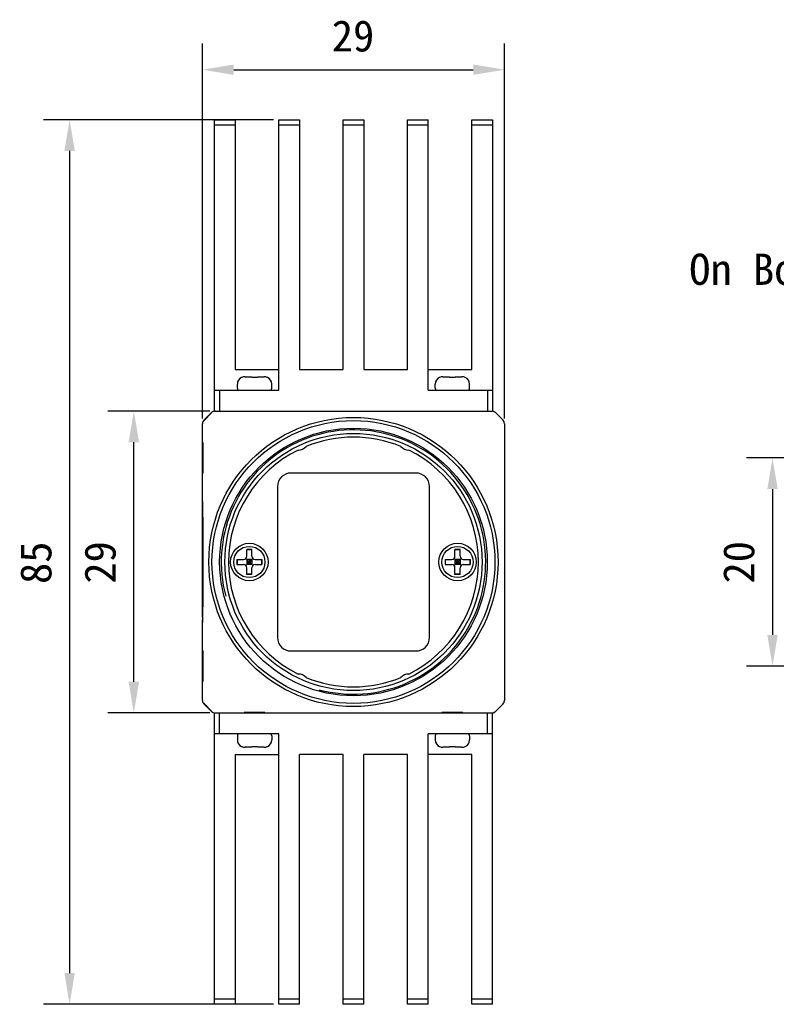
# Model space of a CAD drawing. Header units: millimetres. Extents: x -20 to 194, y 246 to 368.
# Tile 1 of 3: x -20 to 52, y 273 to 368. Entities that reach past the tile are written whole.
import ezdxf

# ---------------------------------------------------------------- set-up
doc = ezdxf.new("R2010")
doc.units = ezdxf.units.MM
doc.header["$LTSCALE"] = 16.335
doc.header["$PDMODE"] = 3
doc.header["$PDSIZE"] = 8
doc.layers.get('0').update_dxf_attribs({"linetype": 'CONTINUOUS'})
doc.layers.get('Defpoints').update_dxf_attribs({"linetype": 'CONTINUOUS'})
doc.layers.add('00_COMPONENTS', color=7, linetype='CONTINUOUS')
doc.layers.add('51__DRAFT_DIMS', color=7, linetype='CONTINUOUS')
doc.styles.get("Standard").update_dxf_attribs({"font": 'simfang.ttf'})
doc.dimstyles.new('DIMSTYLE_1', dxfattribs={"dimtxt": 3, "dimasz": 3, "dimexe": 2.5, "dimexo": 0.5, "dimgap": 0.75, "dimtad": 1, "dimdsep": 46, "dimtxsty": 'STANDARD', "dimblk": '_FILLED', "dimblk1": '_FILLED', "dimblk2": '_FILLED', "dimcen": 0.09, "dimclrt": 3, "dimazin": 2, "dimtp": 0.3, "dimtm": 0.3, "dimtfac": 1, "dimtofl": 0, "dimtmove": 0, "dimatfit": 3, "dimldrblk": '_FILLED', "dimfxl": 1, "dimtolj": 1, "dimarcsym": 0})
doc.dimstyles.new('DIMSTYLE_2', dxfattribs={"dimtxt": 3, "dimasz": 3, "dimexe": 2.5, "dimexo": 0.5, "dimgap": 0.75, "dimtad": 1, "dimdsep": 46, "dimtxsty": 'STANDARD', "dimblk": '_FILLED', "dimblk1": '_FILLED', "dimblk2": '_FILLED', "dimcen": 0.09, "dimclrt": 3, "dimazin": 2, "dimtp": 0.2, "dimtm": 0.2, "dimtfac": 1, "dimtofl": 0, "dimtmove": 0, "dimatfit": 3, "dimldrblk": '_FILLED', "dimfxl": 1, "dimtolj": 1, "dimarcsym": 0})

# ---------------------------------------------------------------- blocks, each defined once
blk = doc.blocks.new('_FILLED')
at = {"color": 0, "linetype": 'ByBlock'}
blk.add_solid([(0, 0), (-1, 0.167), (-1, -0.167)], dxfattribs=at)
blk = doc.blocks.new('*D17')
at = {"layer": '51__DRAFT_DIMS', "color": 0, "lineweight": -2}
for p, q in [((84.664, 325.75), (49.407, 325.75)), ((51.907, 322.75), (51.907, 308.75)), ((84.664, 305.75), (49.407, 305.75))]:
    blk.add_line(p, q, dxfattribs=at)
at = {"layer": 'Defpoints', "color": 0}
for p in [(85.164, 325.75), (51.907, 305.75), (85.164, 305.75)]:
    blk.add_point(p, dxfattribs=at)
at = {"layer": '51__DRAFT_DIMS', "color": 0, "linetype": 'ByBlock', "lineweight": -2, "xscale": 3, "yscale": 3, "zscale": 3}
for p, rotation in [((51.907, 325.75), 90), ((51.907, 305.75), 270)]:
    blk.add_blockref('_FILLED', p, dxfattribs=dict(at, rotation=rotation))
at = {"layer": '51__DRAFT_DIMS', "color": 3, "insert": (47.157, 315.724), "char_height": 3, "attachment_point": 2, "rotation": 90, "line_spacing_factor": 0.9}
blk.add_mtext('\\A1;20', dxfattribs=at)
blk = doc.blocks.new('*D26')
at = {"layer": '51__DRAFT_DIMS', "color": 0, "lineweight": -2}
for p, q in [((-2.138, 330.25), (-11.938, 330.25)), ((-9.438, 304.25), (-9.438, 327.25)), ((-2.138, 301.25), (-11.938, 301.25))]:
    blk.add_line(p, q, dxfattribs=at)
at = {"layer": 'Defpoints', "color": 0}
for p in [(-9.438, 330.25), (-1.638, 330.25), (-1.638, 301.25)]:
    blk.add_point(p, dxfattribs=at)
at = {"layer": '51__DRAFT_DIMS', "color": 0, "linetype": 'ByBlock', "lineweight": -2, "xscale": 3, "yscale": 3, "zscale": 3}
for p, rotation in [((-9.438, 330.25), 90), ((-9.438, 301.25), 270)]:
    blk.add_blockref('_FILLED', p, dxfattribs=dict(at, rotation=rotation))
at = {"layer": '51__DRAFT_DIMS', "color": 3, "insert": (-14.188, 315.712), "char_height": 3, "attachment_point": 2, "rotation": 90, "line_spacing_factor": 0.9}
blk.add_mtext('\\A1;29', dxfattribs=at)
blk = doc.blocks.new('*D27')
at = {"layer": '51__DRAFT_DIMS', "color": 0, "lineweight": -2}
for p, q in [((-2.845, 329.543), (-2.845, 365.557)), ((26.155, 329.543), (26.155, 365.557)), ((0.155, 363.057), (23.155, 363.057))]:
    blk.add_line(p, q, dxfattribs=at)
at = {"layer": 'Defpoints', "color": 0}
for p in [(26.155, 363.057), (-2.845, 329.043), (26.155, 329.043)]:
    blk.add_point(p, dxfattribs=at)
at = {"layer": '51__DRAFT_DIMS', "color": 0, "linetype": 'ByBlock', "lineweight": -2, "xscale": 3, "yscale": 3, "zscale": 3, "rotation": 180}
blk.add_blockref('_FILLED', (-2.845, 363.057), dxfattribs=at)
at = {"layer": '51__DRAFT_DIMS', "color": 0, "linetype": 'ByBlock', "lineweight": -2, "xscale": 3, "yscale": 3, "zscale": 3}
blk.add_blockref('_FILLED', (26.155, 363.057), dxfattribs=at)
at = {"layer": '51__DRAFT_DIMS', "color": 3, "insert": (11.617, 367.807), "char_height": 3, "attachment_point": 2, "line_spacing_factor": 0.9}
blk.add_mtext('\\A1;29', dxfattribs=at)
blk = doc.blocks.new('*D28')
at = {"layer": '51__DRAFT_DIMS', "color": 0, "lineweight": -2}
for p, q in [((3.975, 358.25), (-18.106, 358.25)), ((-15.606, 355.25), (-15.606, 276.25)), ((3.975, 273.25), (-18.106, 273.25))]:
    blk.add_line(p, q, dxfattribs=at)
at = {"layer": 'Defpoints', "color": 0}
for p in [(4.475, 358.25), (-15.606, 273.25), (4.475, 273.25)]:
    blk.add_point(p, dxfattribs=at)
at = {"layer": '51__DRAFT_DIMS', "color": 0, "linetype": 'ByBlock', "lineweight": -2, "xscale": 3, "yscale": 3, "zscale": 3}
for p, rotation in [((-15.606, 358.25), 90), ((-15.606, 273.25), 270)]:
    blk.add_blockref('_FILLED', p, dxfattribs=dict(at, rotation=rotation))
at = {"layer": '51__DRAFT_DIMS', "color": 3, "insert": (-20.356, 315.677), "char_height": 3, "attachment_point": 2, "rotation": 90, "line_spacing_factor": 0.9}
blk.add_mtext('\\A1;85', dxfattribs=at)

msp = doc.modelspace()

# ---------------------------------------------------------------- linework, layer by layer
at = {"color": 7}
for p, q in [((-0.845, 330.25), (-0.845, 330.2)), ((24.155, 330.25), (24.155, 330.2)), ((-0.845, 301.25), (-0.845, 301.3)), ((24.155, 301.25), (24.155, 301.3))]:
    msp.add_line(p, q, dxfattribs=at)
at = {"layer": '00_COMPONENTS', "color": 7}
for p, q in [((-1.705, 330.25), (-1.705, 358.25)), ((-1.705, 358.25), (0.295, 358.25)), ((-1.705, 357.75), (0.295, 357.75)), ((0.295, 358.25), (0.295, 334.25)), ((4.475, 332.25), (4.475, 358.25)), ((4.475, 358.25), (6.475, 358.25)), ((4.475, 357.75), (6.475, 357.75)), ((6.475, 358.25), (6.475, 334.25)), ((10.655, 334.25), (10.655, 358.25)), ((10.655, 358.25), (12.655, 358.25)), ((10.655, 357.75), (12.655, 357.75)), ((12.655, 358.25), (12.655, 334.25)), ((16.835, 334.25), (16.835, 358.25)), ((16.835, 358.25), (18.835, 358.25)), ((16.835, 357.75), (18.835, 357.75)), ((18.835, 332.25), (18.835, 358.25)), ((23.015, 334.25), (23.015, 358.25)), ((23.015, 358.25), (25.015, 358.25)), ((23.015, 357.75), (25.015, 357.75)), ((25.015, 358.25), (25.015, 330.25)), ((0.295, 334.25), (4.475, 334.25)), ((6.475, 334.25), (10.655, 334.25)), ((12.655, 334.25), (16.835, 334.25)), ((18.835, 334.25), (23.015, 334.25)), ((0.926, 333.479), (0.917, 333.488)), ((1.244, 333.55), (1.885, 333.55)), ((1.885, 333.479), (1.885, 333.55)), ((2.425, 333.55), (2.425, 333.479)), ((2.425, 333.55), (3.066, 333.55)), ((3.393, 333.488), (3.383, 333.479)), ((19.926, 333.479), (19.917, 333.488)), ((20.244, 333.55), (20.885, 333.55)), ((20.885, 333.479), (20.885, 333.55)), ((21.425, 333.55), (21.425, 333.479)), ((21.425, 333.55), (22.066, 333.55)), ((22.393, 333.488), (22.383, 333.479)), ((-1.705, 332.25), (4.475, 332.25)), ((-1.205, 332.25), (-1.205, 330.25)), ((0.505, 332.45), (0.505, 332.85)), ((3.805, 332.45), (3.805, 332.85)), ((18.835, 332.25), (25.015, 332.25)), ((19.505, 332.45), (19.505, 332.85)), ((22.805, 332.45), (22.805, 332.85)), ((24.515, 332.25), (24.515, 330.25)), ((-1.705, 330.25), (25.015, 330.25)), ((1.155, 330.222), (1.155, 330.25)), ((3.155, 330.222), (3.155, 330.25)), ((20.155, 330.222), (20.155, 330.25)), ((22.155, 330.222), (22.155, 330.25)), ((-2.699, 329.397), (-1.992, 330.104)), ((-1.977, 330.069), (-2.664, 329.382)), ((26.008, 329.397), (25.301, 330.104)), ((-2.845, 321.301), (-2.845, 329.043)), ((26.155, 329.043), (26.155, 302.458)), ((17.655, 324.3), (5.655, 324.3)), ((4.355, 323), (4.355, 308.5)), ((18.955, 308.5), (18.955, 323)), ((-2.845, 310.451), (-2.845, 321.246)), ((-2.814, 321.05), (-2.845, 321.05)), ((-2.842, 321.15), (-2.818, 321.15)), ((-2.809, 320.05), (-2.809, 311.45)), ((1.405, 316.3), (1.405, 316.95)), ((1.905, 316.95), (1.405, 316.95)), ((1.905, 316.3), (1.905, 316.95)), ((21.905, 316.95), (21.405, 316.95)), ((21.405, 316.3), (21.405, 316.95)), ((21.905, 316.3), (21.905, 316.95)), ((0.455, 316), (0.455, 315.5)), ((0.455, 316), (1.105, 316)), ((0.476, 316), (0.476, 315.5)), ((1.317, 315.413), (1.993, 316.088)), ((1.993, 315.413), (1.317, 316.088)), ((1.905, 316.929), (1.405, 316.929)), ((1.405, 316), (1.405, 315.5)), ((1.905, 316), (1.405, 316)), ((1.655, 316), (1.655, 315.5)), ((1.905, 316), (1.905, 315.5)), ((2.205, 316), (2.855, 316)), ((2.834, 316), (2.834, 315.5)), ((2.855, 316), (2.855, 315.5)), ((20.455, 316), (21.105, 316)), ((20.455, 316), (20.455, 315.5)), ((20.476, 316), (20.476, 315.5)), ((21.317, 315.413), (21.993, 316.088)), ((21.993, 315.413), (21.317, 316.088)), ((21.905, 316.929), (21.405, 316.929)), ((21.905, 316), (21.405, 316)), ((21.405, 316), (21.405, 315.5)), ((21.655, 316), (21.655, 315.5)), ((21.905, 316), (21.905, 315.5)), ((22.205, 316), (22.855, 316)), ((22.834, 316), (22.834, 315.5)), ((22.855, 316), (22.855, 315.5)), ((0.455, 315.5), (1.105, 315.5)), ((1.905, 315.75), (1.405, 315.75)), ((1.905, 315.5), (1.405, 315.5)), ((1.405, 314.55), (1.405, 315.2)), ((1.905, 314.55), (1.905, 315.2)), ((2.205, 315.5), (2.855, 315.5)), ((20.455, 315.5), (21.105, 315.5)), ((21.905, 315.75), (21.405, 315.75)), ((21.905, 315.5), (21.405, 315.5)), ((21.405, 314.55), (21.405, 315.2)), ((21.905, 314.55), (21.905, 315.2)), ((22.205, 315.5), (22.855, 315.5)), ((1.905, 314.571), (1.405, 314.571)), ((1.905, 314.55), (1.405, 314.55)), ((21.905, 314.571), (21.405, 314.571)), ((21.905, 314.55), (21.405, 314.55)), ((-2.814, 310.451), (-2.845, 310.451)), ((-2.818, 310.35), (-2.842, 310.35)), ((-2.845, 302.458), (-2.845, 310.2)), ((5.655, 307.2), (17.655, 307.2)), ((-1.992, 301.397), (-2.699, 302.104)), ((-2.664, 302.118), (-1.977, 301.432)), ((25.301, 301.397), (26.008, 302.104)), ((-1.705, 273.25), (-1.705, 301.25)), ((-1.705, 301.25), (25.015, 301.25)), ((-1.205, 299.25), (-1.205, 301.25)), ((1.155, 301.278), (1.155, 301.25)), ((3.155, 301.278), (3.155, 301.25)), ((20.155, 301.278), (20.155, 301.25)), ((22.155, 301.278), (22.155, 301.25)), ((24.515, 299.25), (24.515, 301.25)), ((25.015, 273.25), (25.015, 301.25)), ((4.475, 299.25), (-1.705, 299.25)), ((0.505, 299.05), (0.505, 298.65)), ((3.805, 299.05), (3.805, 298.65)), ((4.475, 273.25), (4.475, 299.25)), ((25.015, 299.25), (18.835, 299.25)), ((18.835, 273.25), (18.835, 299.25)), ((19.505, 299.05), (19.505, 298.65)), ((22.805, 299.05), (22.805, 298.65)), ((0.295, 297.25), (4.475, 297.25)), ((0.295, 297.25), (0.295, 273.25)), ((0.917, 298.012), (0.926, 298.022)), ((1.885, 297.95), (1.244, 297.95)), ((1.885, 297.95), (1.885, 298.022)), ((2.425, 298.022), (2.425, 297.95)), ((3.066, 297.95), (2.425, 297.95)), ((3.383, 298.022), (3.393, 298.012)), ((10.655, 297.25), (6.475, 297.25)), ((6.475, 273.25), (6.475, 297.25)), ((10.655, 273.25), (10.655, 297.25)), ((16.835, 297.25), (12.655, 297.25)), ((12.655, 273.25), (12.655, 297.25)), ((16.835, 273.25), (16.835, 297.25)), ((23.015, 297.25), (18.835, 297.25)), ((19.917, 298.012), (19.926, 298.022)), ((20.885, 297.95), (20.244, 297.95)), ((20.885, 297.95), (20.885, 298.022)), ((21.425, 298.022), (21.425, 297.95)), ((22.066, 297.95), (21.425, 297.95)), ((22.383, 298.022), (22.393, 298.012)), ((23.015, 273.25), (23.015, 297.25)), ((0.295, 273.75), (-1.705, 273.75)), ((6.475, 273.75), (4.475, 273.75)), ((12.655, 273.75), (10.655, 273.75)), ((18.835, 273.75), (16.835, 273.75)), ((25.015, 273.75), (23.015, 273.75)), ((0.295, 273.25), (-1.705, 273.25)), ((6.475, 273.25), (4.475, 273.25)), ((12.655, 273.25), (10.655, 273.25)), ((18.835, 273.25), (16.835, 273.25)), ((25.015, 273.25), (23.015, 273.25))]:
    msp.add_line(p, q, dxfattribs=at)
at = {"layer": '00_COMPONENTS', "color": 4}
for p, q in [((1.371, 330.25), (1.371, 330.221)), ((2.938, 330.25), (2.938, 330.221)), ((20.371, 330.25), (20.371, 330.221)), ((21.938, 330.25), (21.938, 330.221)), ((1.371, 301.25), (1.371, 301.28)), ((2.938, 301.25), (2.938, 301.28)), ((20.371, 301.25), (20.371, 301.28)), ((21.938, 301.25), (21.938, 301.28))]:
    msp.add_line(p, q, dxfattribs=at)
at = {"layer": '00_COMPONENTS', "color": 7}
for centre, radius in [((11.655, 315.75), 13.89), ((11.655, 315.75), 13.588), ((11.655, 315.75), 12.85), ((11.655, 315.75), 12.35), ((1.655, 315.75), 1.8), ((1.655, 315.75), 1.5), ((21.655, 315.75), 1.8), ((21.655, 315.75), 1.5)]:
    msp.add_circle(centre, radius, dxfattribs=at)
for centre, radius, start, end in [((1.205, 332.85), 0.7, 114.29519, 180), ((2.155, 329.678), 3.811, 85.93725, 94.06275), ((3.105, 332.85), 0.7, 0, 65.70481), ((20.205, 332.85), 0.7, 114.29519, 180), ((21.155, 329.678), 3.811, 85.93725, 94.06275), ((22.105, 332.85), 0.7, 0, 65.70481), ((0.705, 332.45), 0.2, 180, 270), ((3.605, 332.45), 0.2, 270, 0), ((19.705, 332.45), 0.2, 180, 270), ((22.605, 332.45), 0.2, 270, 0), ((-1.638, 329.75), 0.5, 90, 135), ((-1.638, 329.751), 0.499, 114.71078, 118.97197), ((-1.638, 329.749), 0.502, 97.6445, 104.97928), ((-1.638, 329.748), 0.503, 95.08936, 97.64859), ((24.947, 329.748), 0.503, 82.35074, 84.98204), ((24.948, 329.751), 0.5, 49.98533, 82.37073), ((24.948, 329.75), 0.5, 45, 79.93699), ((-2.345, 329.043), 0.5, 135, 180), ((-2.346, 329.044), 0.499, 149.98285, 154.98519), ((-2.345, 329.043), 0.501, 145.03415, 149.97383), ((-2.344, 329.042), 0.502, 135.02471, 145.04318), ((-1.637, 329.749), 0.502, 124.96359, 134.97531), ((-1.638, 329.75), 0.5, 118.98247, 124.9735), ((24.949, 329.751), 0.499, 45.00786, 50.02236), ((25.655, 329.043), 0.5, 0, 45), ((-2.342, 329.043), 0.503, 165.03311, 179.95971), ((11.655, 315.75), 12, 67.749, 112.251), ((11.655, 315.75), 12, 116.26582, 243.73418), ((6.355, 327.511), 1, 269.40204, 319.11479), ((16.955, 327.511), 1, 220.88521, 270.59796), ((11.655, 315.75), 12, 296.26582, 63.73418), ((5.655, 323), 1.3, 90, 180), ((17.655, 323), 1.3, 0, 90), ((-2.245, 318.109), 0.6, 180, 200.11074), ((1.105, 316.3), 0.3, 270, 0), ((2.205, 316.3), 0.3, 180, 270), ((21.105, 316.3), 0.3, 270, 0), ((22.205, 316.3), 0.3, 180, 270), ((1.105, 315.2), 0.3, 0, 90), ((2.205, 315.2), 0.3, 90, 180), ((21.105, 315.2), 0.3, 0, 90), ((22.205, 315.2), 0.3, 90, 180), ((-2.245, 313.392), 0.6, 159.88926, 180), ((5.655, 308.5), 1.3, 180, 270), ((17.655, 308.5), 1.3, 270, 0), ((6.355, 303.989), 1, 40.88521, 90.59796), ((16.955, 303.989), 1, 89.40204, 139.11479), ((11.655, 315.75), 12, 247.749, 292.251), ((-2.342, 302.458), 0.503, 180.04029, 194.96689), ((-2.345, 302.458), 0.5, 180, 225), ((-2.346, 302.457), 0.499, 204.71634, 208.97821), ((-2.345, 302.458), 0.5, 208.9887, 214.9735), ((-2.344, 302.458), 0.502, 214.96359, 224.97531), ((25.655, 302.458), 0.5, 315, 0), ((-1.637, 301.752), 0.502, 225.02471, 235.04316), ((-1.638, 301.75), 0.5, 225, 264.93732), ((-1.638, 301.751), 0.501, 235.03413, 239.9738), ((-1.639, 301.749), 0.499, 239.98282, 244.98515), ((-1.638, 301.752), 0.502, 255.0207, 262.3555), ((-1.638, 301.751), 0.5, 262.34407, 269.98373), ((24.948, 301.751), 0.5, 270.01414, 277.65657), ((24.948, 301.75), 0.5, 277.63407, 315.00624), ((24.948, 301.75), 0.5, 285.07266, 309.93736), ((0.705, 299.05), 0.2, 90, 180), ((3.605, 299.05), 0.2, 0, 90), ((19.705, 299.05), 0.2, 90, 180), ((22.605, 299.05), 0.2, 0, 90), ((1.205, 298.65), 0.7, 180, 245.70481), ((3.105, 298.65), 0.7, 294.29519, 0), ((20.205, 298.65), 0.7, 180, 245.70481), ((22.105, 298.65), 0.7, 294.29519, 0), ((2.155, 301.823), 3.811, 265.93725, 274.06275), ((21.155, 301.823), 3.811, 265.93725, 274.06275)]:
    msp.add_arc(centre, radius, start, end, dxfattribs=at)
at = {"layer": '00_COMPONENTS', "color": 4}
msp.add_arc((11.655, 315.75), 12.7, 255, 195, dxfattribs=at)
for centre in [(-2.828, 325.75), (-2.828, 305.75)]:
    msp.add_ellipse(centre, major_axis=(0, 1.5), ratio=0.008727, start_param=-3.141593, end_param=0, dxfattribs=at)
at = {"layer": '00_COMPONENTS', "color": 7}
for centre, major_axis, start_param, end_param in [((-2.842, 321.55), (0, 0.4), -4.712389, -3.141593), ((-2.818, 320.05), (0, 1.1), -1.570796, 0), ((-2.818, 311.45), (0, 1.1), -3.141593, -1.570796), ((-2.842, 309.95), (0, 0.4), 6.283185, 7.853982)]:
    msp.add_ellipse(centre, major_axis=major_axis, ratio=0.008727, start_param=start_param, end_param=end_param, dxfattribs=at)
for points in [[(1.244, 333.55), (1.135, 333.55), (1.024, 333.526), (0.926, 333.479)], [(3.383, 333.479), (3.286, 333.526), (3.174, 333.55), (3.066, 333.55)], [(20.244, 333.55), (20.135, 333.55), (20.024, 333.526), (19.926, 333.479)], [(22.383, 333.479), (22.286, 333.526), (22.174, 333.55), (22.066, 333.55)], [(0.926, 298.022), (1.024, 297.975), (1.135, 297.95), (1.244, 297.95)], [(3.066, 297.95), (3.174, 297.95), (3.286, 297.975), (3.383, 298.022)], [(19.926, 298.022), (20.024, 297.975), (20.135, 297.95), (20.244, 297.95)], [(22.066, 297.95), (22.174, 297.95), (22.286, 297.975), (22.383, 298.022)]]:
    msp.add_open_spline(points, degree=3, dxfattribs=at)
at = {"layer": '00_COMPONENTS', "color": 4}
for points, knots in [([(2.155, 330.214), (2.139, 330.214), (2.106, 330.214), (2.058, 330.214), (2.017, 330.214), (1.989, 330.214), (1.973, 330.214), (1.96, 330.214), (1.949, 330.214), (1.933, 330.214), (1.906, 330.214), (1.875, 330.214), (1.844, 330.214), (1.82, 330.214), (1.801, 330.214), (1.787, 330.214), (1.78, 330.214), (1.774, 330.214), (1.768, 330.214), (1.761, 330.214), (1.749, 330.215), (1.724, 330.215), (1.695, 330.215), (1.666, 330.215), (1.645, 330.215), (1.627, 330.215), (1.614, 330.215), (1.607, 330.215), (1.601, 330.215), (1.597, 330.215), (1.59, 330.215), (1.579, 330.215), (1.563, 330.215), (1.544, 330.216), (1.525, 330.216), (1.505, 330.216), (1.489, 330.216), (1.477, 330.216), (1.467, 330.216), (1.459, 330.216), (1.453, 330.216), (1.45, 330.216), (1.448, 330.216), (1.446, 330.216), (1.443, 330.216), (1.439, 330.216), (1.432, 330.216), (1.425, 330.217), (1.414, 330.217), (1.401, 330.217), (1.386, 330.217), (1.37, 330.217), (1.357, 330.217), (1.347, 330.217), (1.339, 330.217), (1.333, 330.218), (1.328, 330.218), (1.326, 330.218), (1.324, 330.218), (1.322, 330.218), (1.32, 330.218), (1.317, 330.218), (1.312, 330.218), (1.307, 330.218), (1.299, 330.218), (1.289, 330.218), (1.278, 330.218), (1.266, 330.219), (1.257, 330.219), (1.249, 330.219), (1.243, 330.219), (1.238, 330.219), (1.235, 330.219), (1.233, 330.219), (1.231, 330.219), (1.231, 330.219), (1.23, 330.219), (1.227, 330.219), (1.224, 330.219), (1.221, 330.219), (1.216, 330.22), (1.21, 330.22), (1.203, 330.22), (1.196, 330.22), (1.19, 330.22), (1.185, 330.22), (1.182, 330.221), (1.179, 330.221), (1.177, 330.221), (1.176, 330.221), (1.174, 330.221), (1.174, 330.221), (1.174, 330.221), (1.173, 330.221), (1.172, 330.221), (1.171, 330.221), (1.169, 330.221), (1.167, 330.221), (1.164, 330.222), (1.16, 330.222), (1.156, 330.222), (1.155, 330.222)], [0, 0, 0, 0, 0.03125, 0.0625, 0.09375, 0.109375, 0.117188, 0.125, 0.132812, 0.140625, 0.15625, 0.1875, 0.203125, 0.21875, 0.234375, 0.242188, 0.246094, 0.25, 0.253906, 0.257812, 0.265625, 0.28125, 0.3125, 0.328125, 0.34375, 0.359375, 0.367188, 0.371094, 0.375, 0.378906, 0.382812, 0.390625, 0.40625, 0.421875, 0.4375, 0.453125, 0.46875, 0.476562, 0.484375, 0.492188, 0.496094, 0.498047, 0.5, 0.501953, 0.503906, 0.507812, 0.515625, 0.523438, 0.53125, 0.546875, 0.5625, 0.578125, 0.59375, 0.601562, 0.609375, 0.617188, 0.621094, 0.623047, 0.625, 0.626953, 0.628906, 0.632812, 0.640625, 0.648438, 0.65625, 0.671875, 0.6875, 0.703125, 0.71875, 0.726562, 0.734375, 0.742188, 0.746094, 0.748047, 0.75, 0.751953, 0.753906, 0.757812, 0.765625, 0.773438, 0.78125, 0.796875, 0.8125, 0.828125, 0.84375, 0.851562, 0.859375, 0.867188, 0.871094, 0.873047, 0.875, 0.876953, 0.878906, 0.882812, 0.890625, 0.898438, 0.90625, 0.921875, 0.9375, 0.96875, 1, 1, 1, 1]), ([(3.155, 330.222), (3.153, 330.222), (3.15, 330.222), (3.146, 330.222), (3.143, 330.221), (3.141, 330.221), (3.139, 330.221), (3.138, 330.221), (3.137, 330.221), (3.137, 330.221), (3.136, 330.221), (3.136, 330.221), (3.135, 330.221), (3.134, 330.221), (3.132, 330.221), (3.129, 330.221), (3.125, 330.22), (3.121, 330.22), (3.115, 330.22), (3.108, 330.22), (3.101, 330.22), (3.095, 330.22), (3.09, 330.219), (3.086, 330.219), (3.083, 330.219), (3.081, 330.219), (3.08, 330.219), (3.08, 330.219), (3.078, 330.219), (3.076, 330.219), (3.073, 330.219), (3.068, 330.219), (3.062, 330.219), (3.055, 330.219), (3.045, 330.219), (3.034, 330.218), (3.022, 330.218), (3.013, 330.218), (3.005, 330.218), (2.999, 330.218), (2.994, 330.218), (2.991, 330.218), (2.989, 330.218), (2.988, 330.218), (2.986, 330.218), (2.983, 330.218), (2.979, 330.218), (2.972, 330.217), (2.964, 330.217), (2.954, 330.217), (2.941, 330.217), (2.925, 330.217), (2.909, 330.217), (2.896, 330.217), (2.886, 330.217), (2.878, 330.216), (2.871, 330.216), (2.867, 330.216), (2.864, 330.216), (2.862, 330.216), (2.86, 330.216), (2.856, 330.216), (2.851, 330.216), (2.843, 330.216), (2.834, 330.216), (2.821, 330.216), (2.805, 330.216), (2.787, 330.216), (2.768, 330.216), (2.752, 330.216), (2.739, 330.215), (2.73, 330.215), (2.722, 330.215), (2.716, 330.215), (2.711, 330.215), (2.706, 330.215), (2.699, 330.215), (2.69, 330.215), (2.679, 330.215), (2.665, 330.215), (2.647, 330.215), (2.618, 330.215), (2.589, 330.215), (2.564, 330.215), (2.552, 330.214), (2.544, 330.214), (2.539, 330.214), (2.533, 330.214), (2.526, 330.214), (2.512, 330.214), (2.492, 330.214), (2.469, 330.214), (2.438, 330.214), (2.407, 330.214), (2.38, 330.214), (2.366, 330.214), (2.358, 330.214), (2.353, 330.214), (2.346, 330.214), (2.338, 330.214), (2.324, 330.214), (2.303, 330.214), (2.278, 330.214), (2.245, 330.214), (2.204, 330.214), (2.171, 330.214), (2.155, 330.214)], [0, 0, 0, 0, 0.03125, 0.0625, 0.078125, 0.09375, 0.101562, 0.109375, 0.117188, 0.121094, 0.123047, 0.125, 0.126953, 0.128906, 0.132812, 0.140625, 0.148438, 0.15625, 0.171875, 0.1875, 0.203125, 0.21875, 0.226562, 0.234375, 0.242188, 0.246094, 0.248047, 0.25, 0.251953, 0.253906, 0.257812, 0.265625, 0.273438, 0.28125, 0.296875, 0.3125, 0.328125, 0.34375, 0.351562, 0.359375, 0.367188, 0.371094, 0.373047, 0.375, 0.376953, 0.378906, 0.382812, 0.390625, 0.398438, 0.40625, 0.421875, 0.4375, 0.453125, 0.46875, 0.476562, 0.484375, 0.492188, 0.496094, 0.498047, 0.5, 0.501953, 0.503906, 0.507812, 0.515625, 0.523438, 0.53125, 0.546875, 0.5625, 0.578125, 0.59375, 0.601562, 0.609375, 0.617188, 0.621094, 0.625, 0.628906, 0.632812, 0.640625, 0.648438, 0.65625, 0.671875, 0.6875, 0.71875, 0.734375, 0.742188, 0.746094, 0.75, 0.753906, 0.757812, 0.765625, 0.78125, 0.796875, 0.8125, 0.84375, 0.859375, 0.867188, 0.871094, 0.875, 0.878906, 0.882812, 0.890625, 0.90625, 0.921875, 0.9375, 0.96875, 1, 1, 1, 1]), ([(21.155, 330.214), (21.123, 330.214), (21.074, 330.214), (21.018, 330.214), (20.985, 330.214), (20.965, 330.214), (20.949, 330.214), (20.933, 330.214), (20.914, 330.214), (20.891, 330.214), (20.86, 330.214), (20.829, 330.214), (20.798, 330.214), (20.775, 330.214), (20.756, 330.215), (20.741, 330.215), (20.731, 330.215), (20.723, 330.215), (20.717, 330.215), (20.705, 330.215), (20.687, 330.215), (20.667, 330.215), (20.639, 330.215), (20.611, 330.215), (20.584, 330.215), (20.567, 330.215), (20.553, 330.216), (20.543, 330.216), (20.534, 330.216), (20.528, 330.216), (20.522, 330.216), (20.515, 330.216), (20.503, 330.216), (20.489, 330.216), (20.471, 330.216), (20.454, 330.216), (20.436, 330.217), (20.418, 330.217), (20.404, 330.217), (20.392, 330.217), (20.385, 330.217), (20.38, 330.217), (20.377, 330.217), (20.375, 330.217), (20.373, 330.217), (20.372, 330.217), (20.37, 330.217), (20.367, 330.217), (20.361, 330.217), (20.353, 330.217), (20.342, 330.217), (20.329, 330.218), (20.316, 330.218), (20.298, 330.218), (20.283, 330.218), (20.27, 330.218), (20.265, 330.219), (20.261, 330.219), (20.257, 330.219), (20.254, 330.219), (20.253, 330.219), (20.252, 330.219), (20.25, 330.219), (20.247, 330.219), (20.244, 330.219), (20.24, 330.219), (20.235, 330.219), (20.228, 330.219), (20.22, 330.22), (20.212, 330.22), (20.204, 330.22), (20.197, 330.22), (20.191, 330.22), (20.187, 330.22), (20.184, 330.22), (20.182, 330.22), (20.18, 330.221), (20.18, 330.221), (20.179, 330.221), (20.178, 330.221), (20.177, 330.221), (20.176, 330.221), (20.174, 330.221), (20.172, 330.221), (20.169, 330.221), (20.165, 330.222), (20.16, 330.222), (20.157, 330.222), (20.155, 330.222)], [0, 0, 0, 0, 0.0625, 0.09375, 0.109375, 0.125, 0.132812, 0.140625, 0.15625, 0.171875, 0.1875, 0.21875, 0.234375, 0.25, 0.265625, 0.273438, 0.28125, 0.285156, 0.289062, 0.296875, 0.3125, 0.328125, 0.34375, 0.375, 0.390625, 0.40625, 0.414062, 0.421875, 0.429688, 0.433594, 0.4375, 0.445312, 0.453125, 0.46875, 0.484375, 0.5, 0.515625, 0.53125, 0.546875, 0.554688, 0.5625, 0.566406, 0.568359, 0.570312, 0.571289, 0.572266, 0.574219, 0.578125, 0.585938, 0.59375, 0.609375, 0.625, 0.640625, 0.65625, 0.6875, 0.695312, 0.703125, 0.707031, 0.710938, 0.714844, 0.716797, 0.71875, 0.722656, 0.726562, 0.734375, 0.742188, 0.75, 0.765625, 0.78125, 0.796875, 0.8125, 0.828125, 0.835938, 0.84375, 0.851562, 0.855469, 0.857422, 0.859375, 0.863281, 0.867188, 0.875, 0.882812, 0.890625, 0.90625, 0.921875, 0.9375, 0.96875, 1, 1, 1, 1]), ([(22.155, 330.222), (22.153, 330.222), (22.149, 330.222), (22.145, 330.222), (22.141, 330.221), (22.139, 330.221), (22.136, 330.221), (22.134, 330.221), (22.133, 330.221), (22.132, 330.221), (22.131, 330.221), (22.13, 330.221), (22.13, 330.221), (22.129, 330.221), (22.126, 330.22), (22.123, 330.22), (22.119, 330.22), (22.114, 330.22), (22.107, 330.22), (22.099, 330.22), (22.091, 330.22), (22.083, 330.219), (22.076, 330.219), (22.071, 330.219), (22.067, 330.219), (22.064, 330.219), (22.061, 330.219), (22.059, 330.219), (22.058, 330.219), (22.057, 330.219), (22.054, 330.219), (22.051, 330.219), (22.046, 330.219), (22.041, 330.219), (22.028, 330.218), (22.013, 330.218), (21.996, 330.218), (21.983, 330.218), (21.97, 330.218), (21.959, 330.217), (21.95, 330.217), (21.945, 330.217), (21.941, 330.217), (21.939, 330.217), (21.938, 330.217), (21.937, 330.217), (21.935, 330.217), (21.932, 330.217), (21.927, 330.217), (21.92, 330.217), (21.908, 330.217), (21.894, 330.217), (21.876, 330.217), (21.859, 330.216), (21.841, 330.216), (21.824, 330.216), (21.809, 330.216), (21.797, 330.216), (21.79, 330.216), (21.784, 330.216), (21.779, 330.216), (21.77, 330.216), (21.759, 330.216), (21.746, 330.215), (21.729, 330.215), (21.701, 330.215), (21.673, 330.215), (21.646, 330.215), (21.625, 330.215), (21.608, 330.215), (21.596, 330.215), (21.589, 330.215), (21.581, 330.215), (21.572, 330.215), (21.557, 330.215), (21.537, 330.214), (21.514, 330.214), (21.484, 330.214), (21.453, 330.214), (21.422, 330.214), (21.399, 330.214), (21.38, 330.214), (21.364, 330.214), (21.347, 330.214), (21.327, 330.214), (21.294, 330.214), (21.253, 330.214), (21.204, 330.214), (21.171, 330.214), (21.155, 330.214)], [0, 0, 0, 0, 0.03125, 0.0625, 0.078125, 0.09375, 0.109375, 0.117188, 0.125, 0.132812, 0.136719, 0.140625, 0.142578, 0.144531, 0.148438, 0.15625, 0.164062, 0.171875, 0.1875, 0.203125, 0.21875, 0.234375, 0.25, 0.257812, 0.265625, 0.273438, 0.277344, 0.28125, 0.283203, 0.285156, 0.289062, 0.292969, 0.296875, 0.304688, 0.3125, 0.34375, 0.359375, 0.375, 0.390625, 0.40625, 0.414062, 0.421875, 0.425781, 0.427734, 0.428711, 0.429688, 0.431641, 0.433594, 0.4375, 0.445312, 0.453125, 0.46875, 0.484375, 0.5, 0.515625, 0.53125, 0.546875, 0.554688, 0.5625, 0.566406, 0.570312, 0.578125, 0.585938, 0.59375, 0.609375, 0.625, 0.65625, 0.671875, 0.6875, 0.703125, 0.710938, 0.714844, 0.71875, 0.726562, 0.734375, 0.75, 0.765625, 0.78125, 0.8125, 0.828125, 0.84375, 0.859375, 0.867188, 0.875, 0.890625, 0.90625, 0.9375, 0.96875, 1, 1, 1, 1]), ([(2.155, 301.287), (2.123, 301.287), (2.074, 301.287), (2.018, 301.287), (1.985, 301.287), (1.965, 301.287), (1.949, 301.287), (1.933, 301.287), (1.914, 301.287), (1.891, 301.287), (1.86, 301.287), (1.829, 301.287), (1.798, 301.286), (1.775, 301.286), (1.756, 301.286), (1.741, 301.286), (1.731, 301.286), (1.723, 301.286), (1.717, 301.286), (1.705, 301.286), (1.687, 301.286), (1.667, 301.286), (1.639, 301.286), (1.611, 301.286), (1.584, 301.285), (1.567, 301.285), (1.553, 301.285), (1.543, 301.285), (1.534, 301.285), (1.528, 301.285), (1.522, 301.285), (1.515, 301.285), (1.503, 301.285), (1.489, 301.285), (1.471, 301.285), (1.454, 301.284), (1.436, 301.284), (1.418, 301.284), (1.404, 301.284), (1.392, 301.284), (1.385, 301.284), (1.38, 301.284), (1.377, 301.284), (1.375, 301.284), (1.373, 301.284), (1.372, 301.284), (1.37, 301.284), (1.367, 301.284), (1.361, 301.284), (1.353, 301.283), (1.342, 301.283), (1.329, 301.283), (1.316, 301.283), (1.298, 301.283), (1.283, 301.283), (1.27, 301.282), (1.265, 301.282), (1.261, 301.282), (1.257, 301.282), (1.254, 301.282), (1.253, 301.282), (1.252, 301.282), (1.25, 301.282), (1.247, 301.282), (1.244, 301.282), (1.24, 301.282), (1.235, 301.282), (1.228, 301.281), (1.22, 301.281), (1.212, 301.281), (1.204, 301.281), (1.197, 301.281), (1.191, 301.281), (1.187, 301.28), (1.184, 301.28), (1.182, 301.28), (1.18, 301.28), (1.18, 301.28), (1.179, 301.28), (1.178, 301.28), (1.177, 301.28), (1.176, 301.28), (1.174, 301.28), (1.172, 301.28), (1.169, 301.279), (1.165, 301.279), (1.16, 301.279), (1.157, 301.278), (1.155, 301.278)], [0, 0, 0, 0, 0.0625, 0.09375, 0.109375, 0.125, 0.132812, 0.140625, 0.15625, 0.171875, 0.1875, 0.21875, 0.234375, 0.25, 0.265625, 0.273438, 0.28125, 0.285156, 0.289062, 0.296875, 0.3125, 0.328125, 0.34375, 0.375, 0.390625, 0.40625, 0.414062, 0.421875, 0.429688, 0.433594, 0.4375, 0.445312, 0.453125, 0.46875, 0.484375, 0.5, 0.515625, 0.53125, 0.546875, 0.554688, 0.5625, 0.566406, 0.568359, 0.570312, 0.571289, 0.572266, 0.574219, 0.578125, 0.585938, 0.59375, 0.609375, 0.625, 0.640625, 0.65625, 0.6875, 0.695312, 0.703125, 0.707031, 0.710938, 0.714844, 0.716797, 0.71875, 0.722656, 0.726562, 0.734375, 0.742188, 0.75, 0.765625, 0.78125, 0.796875, 0.8125, 0.828125, 0.835938, 0.84375, 0.851562, 0.855469, 0.857422, 0.859375, 0.863281, 0.867188, 0.875, 0.882812, 0.890625, 0.90625, 0.921875, 0.9375, 0.96875, 1, 1, 1, 1]), ([(3.155, 301.278), (3.153, 301.278), (3.149, 301.279), (3.145, 301.279), (3.141, 301.279), (3.139, 301.28), (3.136, 301.28), (3.134, 301.28), (3.133, 301.28), (3.132, 301.28), (3.131, 301.28), (3.13, 301.28), (3.13, 301.28), (3.129, 301.28), (3.126, 301.28), (3.123, 301.28), (3.119, 301.281), (3.114, 301.281), (3.107, 301.281), (3.099, 301.281), (3.091, 301.281), (3.083, 301.281), (3.076, 301.282), (3.071, 301.282), (3.067, 301.282), (3.064, 301.282), (3.061, 301.282), (3.059, 301.282), (3.058, 301.282), (3.057, 301.282), (3.054, 301.282), (3.051, 301.282), (3.046, 301.282), (3.041, 301.282), (3.028, 301.283), (3.013, 301.283), (2.996, 301.283), (2.983, 301.283), (2.97, 301.283), (2.959, 301.283), (2.95, 301.284), (2.945, 301.284), (2.941, 301.284), (2.939, 301.284), (2.938, 301.284), (2.937, 301.284), (2.935, 301.284), (2.932, 301.284), (2.927, 301.284), (2.92, 301.284), (2.908, 301.284), (2.894, 301.284), (2.876, 301.284), (2.859, 301.284), (2.841, 301.285), (2.824, 301.285), (2.809, 301.285), (2.797, 301.285), (2.79, 301.285), (2.784, 301.285), (2.779, 301.285), (2.77, 301.285), (2.759, 301.285), (2.746, 301.285), (2.729, 301.285), (2.701, 301.286), (2.673, 301.286), (2.646, 301.286), (2.625, 301.286), (2.608, 301.286), (2.596, 301.286), (2.589, 301.286), (2.581, 301.286), (2.572, 301.286), (2.557, 301.286), (2.537, 301.286), (2.514, 301.286), (2.484, 301.287), (2.453, 301.287), (2.422, 301.287), (2.399, 301.287), (2.38, 301.287), (2.364, 301.287), (2.347, 301.287), (2.327, 301.287), (2.294, 301.287), (2.253, 301.287), (2.204, 301.287), (2.171, 301.287), (2.155, 301.287)], [0, 0, 0, 0, 0.03125, 0.0625, 0.078125, 0.09375, 0.109375, 0.117188, 0.125, 0.132812, 0.136719, 0.140625, 0.142578, 0.144531, 0.148438, 0.15625, 0.164062, 0.171875, 0.1875, 0.203125, 0.21875, 0.234375, 0.25, 0.257812, 0.265625, 0.273438, 0.277344, 0.28125, 0.283203, 0.285156, 0.289062, 0.292969, 0.296875, 0.304688, 0.3125, 0.34375, 0.359375, 0.375, 0.390625, 0.40625, 0.414062, 0.421875, 0.425781, 0.427734, 0.428711, 0.429688, 0.431641, 0.433594, 0.4375, 0.445312, 0.453125, 0.46875, 0.484375, 0.5, 0.515625, 0.53125, 0.546875, 0.554688, 0.5625, 0.566406, 0.570312, 0.578125, 0.585938, 0.59375, 0.609375, 0.625, 0.65625, 0.671875, 0.6875, 0.703125, 0.710938, 0.714844, 0.71875, 0.726562, 0.734375, 0.75, 0.765625, 0.78125, 0.8125, 0.828125, 0.84375, 0.859375, 0.867188, 0.875, 0.890625, 0.90625, 0.9375, 0.96875, 1, 1, 1, 1]), ([(21.155, 301.287), (21.123, 301.287), (21.074, 301.287), (21.018, 301.287), (20.985, 301.287), (20.965, 301.287), (20.949, 301.287), (20.933, 301.287), (20.914, 301.287), (20.891, 301.287), (20.86, 301.287), (20.829, 301.287), (20.798, 301.286), (20.775, 301.286), (20.756, 301.286), (20.741, 301.286), (20.731, 301.286), (20.723, 301.286), (20.717, 301.286), (20.705, 301.286), (20.687, 301.286), (20.667, 301.286), (20.639, 301.286), (20.611, 301.286), (20.584, 301.285), (20.567, 301.285), (20.553, 301.285), (20.543, 301.285), (20.534, 301.285), (20.528, 301.285), (20.522, 301.285), (20.515, 301.285), (20.503, 301.285), (20.489, 301.285), (20.471, 301.285), (20.454, 301.284), (20.436, 301.284), (20.418, 301.284), (20.404, 301.284), (20.392, 301.284), (20.385, 301.284), (20.38, 301.284), (20.377, 301.284), (20.375, 301.284), (20.373, 301.284), (20.372, 301.284), (20.37, 301.284), (20.367, 301.284), (20.361, 301.284), (20.353, 301.283), (20.342, 301.283), (20.329, 301.283), (20.316, 301.283), (20.298, 301.283), (20.283, 301.283), (20.27, 301.282), (20.265, 301.282), (20.261, 301.282), (20.257, 301.282), (20.254, 301.282), (20.253, 301.282), (20.252, 301.282), (20.25, 301.282), (20.247, 301.282), (20.244, 301.282), (20.24, 301.282), (20.235, 301.282), (20.228, 301.281), (20.22, 301.281), (20.212, 301.281), (20.204, 301.281), (20.197, 301.281), (20.191, 301.281), (20.187, 301.28), (20.184, 301.28), (20.182, 301.28), (20.18, 301.28), (20.18, 301.28), (20.179, 301.28), (20.178, 301.28), (20.177, 301.28), (20.176, 301.28), (20.174, 301.28), (20.172, 301.28), (20.169, 301.279), (20.165, 301.279), (20.16, 301.279), (20.157, 301.278), (20.155, 301.278)], [0, 0, 0, 0, 0.0625, 0.09375, 0.109375, 0.125, 0.132812, 0.140625, 0.15625, 0.171875, 0.1875, 0.21875, 0.234375, 0.25, 0.265625, 0.273438, 0.28125, 0.285156, 0.289062, 0.296875, 0.3125, 0.328125, 0.34375, 0.375, 0.390625, 0.40625, 0.414062, 0.421875, 0.429688, 0.433594, 0.4375, 0.445312, 0.453125, 0.46875, 0.484375, 0.5, 0.515625, 0.53125, 0.546875, 0.554688, 0.5625, 0.566406, 0.568359, 0.570312, 0.571289, 0.572266, 0.574219, 0.578125, 0.585938, 0.59375, 0.609375, 0.625, 0.640625, 0.65625, 0.6875, 0.695312, 0.703125, 0.707031, 0.710938, 0.714844, 0.716797, 0.71875, 0.722656, 0.726562, 0.734375, 0.742188, 0.75, 0.765625, 0.78125, 0.796875, 0.8125, 0.828125, 0.835938, 0.84375, 0.851562, 0.855469, 0.857422, 0.859375, 0.863281, 0.867188, 0.875, 0.882812, 0.890625, 0.90625, 0.921875, 0.9375, 0.96875, 1, 1, 1, 1]), ([(22.155, 301.278), (22.153, 301.278), (22.149, 301.279), (22.145, 301.279), (22.141, 301.279), (22.139, 301.28), (22.136, 301.28), (22.134, 301.28), (22.133, 301.28), (22.132, 301.28), (22.131, 301.28), (22.13, 301.28), (22.13, 301.28), (22.129, 301.28), (22.126, 301.28), (22.123, 301.28), (22.119, 301.281), (22.114, 301.281), (22.107, 301.281), (22.099, 301.281), (22.091, 301.281), (22.083, 301.281), (22.076, 301.282), (22.071, 301.282), (22.067, 301.282), (22.064, 301.282), (22.061, 301.282), (22.059, 301.282), (22.058, 301.282), (22.057, 301.282), (22.054, 301.282), (22.051, 301.282), (22.046, 301.282), (22.041, 301.282), (22.028, 301.283), (22.013, 301.283), (21.996, 301.283), (21.983, 301.283), (21.97, 301.283), (21.959, 301.283), (21.95, 301.284), (21.945, 301.284), (21.941, 301.284), (21.939, 301.284), (21.938, 301.284), (21.937, 301.284), (21.935, 301.284), (21.932, 301.284), (21.927, 301.284), (21.92, 301.284), (21.908, 301.284), (21.894, 301.284), (21.876, 301.284), (21.859, 301.284), (21.841, 301.285), (21.824, 301.285), (21.809, 301.285), (21.797, 301.285), (21.79, 301.285), (21.784, 301.285), (21.779, 301.285), (21.77, 301.285), (21.759, 301.285), (21.746, 301.285), (21.729, 301.285), (21.701, 301.286), (21.673, 301.286), (21.646, 301.286), (21.625, 301.286), (21.608, 301.286), (21.596, 301.286), (21.589, 301.286), (21.581, 301.286), (21.572, 301.286), (21.557, 301.286), (21.537, 301.286), (21.514, 301.286), (21.484, 301.287), (21.453, 301.287), (21.422, 301.287), (21.399, 301.287), (21.38, 301.287), (21.364, 301.287), (21.347, 301.287), (21.327, 301.287), (21.294, 301.287), (21.253, 301.287), (21.204, 301.287), (21.171, 301.287), (21.155, 301.287)], [0, 0, 0, 0, 0.03125, 0.0625, 0.078125, 0.09375, 0.109375, 0.117188, 0.125, 0.132812, 0.136719, 0.140625, 0.142578, 0.144531, 0.148438, 0.15625, 0.164062, 0.171875, 0.1875, 0.203125, 0.21875, 0.234375, 0.25, 0.257812, 0.265625, 0.273438, 0.277344, 0.28125, 0.283203, 0.285156, 0.289062, 0.292969, 0.296875, 0.304688, 0.3125, 0.34375, 0.359375, 0.375, 0.390625, 0.40625, 0.414062, 0.421875, 0.425781, 0.427734, 0.428711, 0.429688, 0.431641, 0.433594, 0.4375, 0.445312, 0.453125, 0.46875, 0.484375, 0.5, 0.515625, 0.53125, 0.546875, 0.554688, 0.5625, 0.566406, 0.570312, 0.578125, 0.585938, 0.59375, 0.609375, 0.625, 0.65625, 0.671875, 0.6875, 0.703125, 0.710938, 0.714844, 0.71875, 0.726562, 0.734375, 0.75, 0.765625, 0.78125, 0.8125, 0.828125, 0.84375, 0.859375, 0.867188, 0.875, 0.890625, 0.90625, 0.9375, 0.96875, 1, 1, 1, 1])]:
    msp.add_open_spline(points, degree=3, knots=knots, dxfattribs=at)
at = {"layer": '00_COMPONENTS', "color": 7}
for points, knots in [([(-2.84, 325.75), (-2.84, 326.014), (-2.839, 326.456), (-2.836, 326.898), (-2.833, 327.077)], [0, 0, 0, 0, 0.596621, 1, 1, 1, 1]), ([(-2.833, 327.077), (-2.832, 327.095), (-2.832, 327.12), (-2.831, 327.151), (-2.83, 327.169), (-2.83, 327.182), (-2.829, 327.193), (-2.829, 327.196), (-2.828, 327.201), (-2.828, 327.2)], [0, 0, 0, 0, 0.441059, 0.614652, 0.756356, 0.865903, 0.94304, 0.987574, 1, 1, 1, 1]), ([(-2.828, 327.2), (-2.827, 327.2), (-2.827, 327.196), (-2.826, 327.19), (-2.826, 327.18), (-2.825, 327.172), (-2.825, 327.167)], [0, 0, 0, 0, 0.07987, 0.273373, 0.580407, 1, 1, 1, 1]), ([(-2.825, 327.167), (-2.825, 327.161), (-2.824, 327.13), (-2.823, 327.098), (-2.822, 327.072)], [0, 0, 0, 0, 0.190379, 1, 1, 1, 1]), ([(-2.822, 327.072), (-2.819, 326.892), (-2.816, 326.451), (-2.815, 326.011), (-2.815, 325.75)], [0, 0, 0, 0, 0.409572, 1, 1, 1, 1]), ([(-2.833, 324.429), (-2.836, 324.609), (-2.839, 325.05), (-2.84, 325.49), (-2.84, 325.75)], [0, 0, 0, 0, 0.409572, 1, 1, 1, 1]), ([(-2.815, 325.75), (-2.815, 325.487), (-2.816, 325.045), (-2.819, 324.602), (-2.823, 324.424)], [0, 0, 0, 0, 0.596621, 1, 1, 1, 1]), ([(-2.83, 324.334), (-2.831, 324.34), (-2.832, 324.371), (-2.832, 324.403), (-2.833, 324.429)], [0, 0, 0, 0, 0.190379, 1, 1, 1, 1]), ([(-2.828, 324.3), (-2.828, 324.3), (-2.829, 324.305), (-2.829, 324.309), (-2.83, 324.321), (-2.83, 324.329), (-2.83, 324.334)], [0, 0, 0, 0, 0.051462, 0.234824, 0.551397, 1, 1, 1, 1]), ([(-2.823, 324.424), (-2.823, 324.407), (-2.823, 324.382), (-2.824, 324.352), (-2.825, 324.334), (-2.826, 324.321), (-2.826, 324.31), (-2.827, 324.304), (-2.827, 324.301), (-2.828, 324.3)], [0, 0, 0, 0, 0.42582, 0.595564, 0.735973, 0.84681, 0.92785, 0.978899, 1, 1, 1, 1]), ([(-2.84, 305.75), (-2.84, 306.014), (-2.839, 306.456), (-2.836, 306.898), (-2.833, 307.077)], [0, 0, 0, 0, 0.596621, 1, 1, 1, 1]), ([(-2.833, 307.077), (-2.832, 307.095), (-2.832, 307.12), (-2.831, 307.151), (-2.83, 307.169), (-2.83, 307.182), (-2.829, 307.193), (-2.829, 307.196), (-2.828, 307.201), (-2.828, 307.2)], [0, 0, 0, 0, 0.441059, 0.614652, 0.756356, 0.865903, 0.94304, 0.987574, 1, 1, 1, 1]), ([(-2.828, 307.2), (-2.827, 307.2), (-2.827, 307.196), (-2.826, 307.19), (-2.826, 307.18), (-2.825, 307.172), (-2.825, 307.167)], [0, 0, 0, 0, 0.07987, 0.273373, 0.580407, 1, 1, 1, 1]), ([(-2.825, 307.167), (-2.825, 307.161), (-2.824, 307.13), (-2.823, 307.098), (-2.822, 307.072)], [0, 0, 0, 0, 0.190379, 1, 1, 1, 1]), ([(-2.822, 307.072), (-2.819, 306.892), (-2.816, 306.451), (-2.815, 306.011), (-2.815, 305.75)], [0, 0, 0, 0, 0.409572, 1, 1, 1, 1]), ([(-2.833, 304.429), (-2.836, 304.609), (-2.839, 305.05), (-2.84, 305.49), (-2.84, 305.75)], [0, 0, 0, 0, 0.409572, 1, 1, 1, 1]), ([(-2.815, 305.75), (-2.815, 305.487), (-2.816, 305.045), (-2.819, 304.602), (-2.823, 304.424)], [0, 0, 0, 0, 0.596621, 1, 1, 1, 1]), ([(-2.83, 304.334), (-2.831, 304.34), (-2.832, 304.371), (-2.832, 304.403), (-2.833, 304.429)], [0, 0, 0, 0, 0.190379, 1, 1, 1, 1]), ([(-2.828, 304.3), (-2.828, 304.3), (-2.829, 304.305), (-2.829, 304.309), (-2.83, 304.321), (-2.83, 304.329), (-2.83, 304.334)], [0, 0, 0, 0, 0.051462, 0.234824, 0.551397, 1, 1, 1, 1]), ([(-2.823, 304.424), (-2.823, 304.407), (-2.823, 304.382), (-2.824, 304.352), (-2.825, 304.334), (-2.826, 304.321), (-2.826, 304.31), (-2.827, 304.304), (-2.827, 304.301), (-2.828, 304.3)], [0, 0, 0, 0, 0.42582, 0.595564, 0.735973, 0.84681, 0.92785, 0.978899, 1, 1, 1, 1])]:
    msp.add_open_spline(points, degree=3, knots=knots, dxfattribs=at)
at = {"layer": '00_COMPONENTS', "color": 4}
for points in [[(-2.828, 324.25), (-2.827, 324.25), (-2.825, 324.272), (-2.823, 324.36), (-2.82, 324.503), (-2.818, 324.697), (-2.817, 324.948), (-2.815, 325.253), (-2.815, 325.586), (-2.815, 325.915), (-2.815, 326.248), (-2.817, 326.552), (-2.818, 326.804), (-2.82, 326.998), (-2.823, 327.141), (-2.825, 327.229), (-2.827, 327.25), (-2.828, 327.25)], [(-2.828, 304.25), (-2.827, 304.25), (-2.825, 304.272), (-2.823, 304.36), (-2.82, 304.503), (-2.818, 304.697), (-2.817, 304.948), (-2.815, 305.253), (-2.815, 305.586), (-2.815, 305.915), (-2.815, 306.248), (-2.817, 306.552), (-2.818, 306.804), (-2.82, 306.998), (-2.823, 307.141), (-2.825, 307.229), (-2.827, 307.25), (-2.828, 307.25)]]:
    msp.add_open_spline(points, degree=3, dxfattribs=at)

# ---------------------------------------------------------------- texts
at = {"layer": '51__DRAFT_DIMS', "color": 3, "insert": (70.433, 349.882), "char_height": 3, "attachment_point": 3, "line_spacing_factor": 0.9}
msp.add_mtext('\\A1;2-M3{\\fgdt|b0|i0|c134|p49;x}3\\POn Both Sides', dxfattribs=at)

# ---------------------------------------------------------------- dimensions: what is measured, and where the dimension line sits
at = {"layer": '51__DRAFT_DIMS', "color": 4}
dim = msp.add_linear_dim(base=(26.155, 363.057), p1=(-2.845, 329.043), p2=(26.155, 329.043), dimstyle='DIMSTYLE_2', dxfattribs=at)
dim.commit()
dim.dimension.update_dxf_attribs({"geometry": '*D27', "text_midpoint": (11.617, 363.057), "dimtype": 160})
for base, p1, p2, angle, dimstyle, picture, middle in [((-15.606, 273.25), (4.475, 358.25), (4.475, 273.25), 270, 'DIMSTYLE_1', '*D28', (-15.606, 315.677)), ((-9.438, 330.25), (-1.638, 301.25), (-1.638, 330.25), 90, 'DIMSTYLE_2', '*D26', (-9.438, 315.712)), ((51.907, 305.75), (85.164, 325.75), (85.164, 305.75), 270, 'DIMSTYLE_2', '*D17', (51.907, 315.724))]:
    dim = msp.add_linear_dim(base=base, p1=p1, p2=p2, angle=angle, dimstyle=dimstyle, dxfattribs=at)
    dim.commit()
    dim.dimension.update_dxf_attribs({"geometry": picture, "text_midpoint": middle, "dimtype": 160})

doc.saveas('drawing.dxf')
